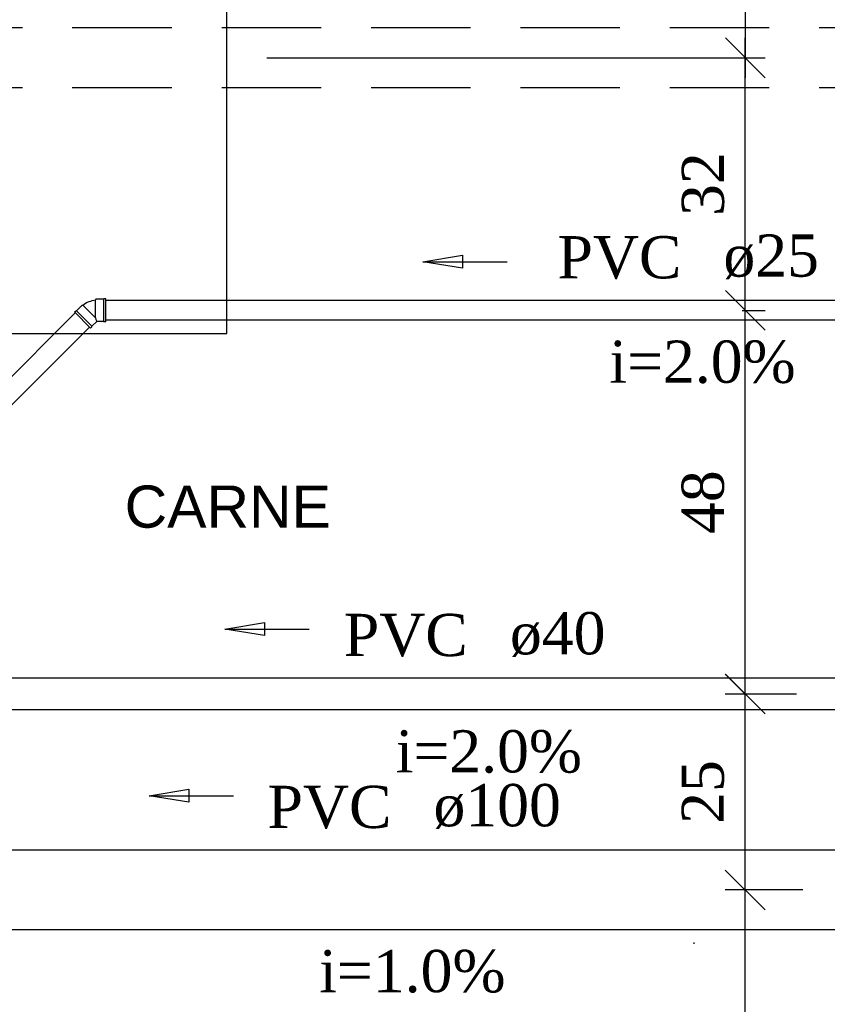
# Model space of a CAD drawing. Header units: millimetres. Extents: x 481 to 729890, y -1 to 83.
# Tile 17 of 60: x 514.56 to 518.62, y 38.5 to 43.44. Entities that reach past the tile are written whole.
import ezdxf

# ---------------------------------------------------------------- set-up
doc = ezdxf.new("R2010")
doc.units = ezdxf.units.MM
doc.header["$MEASUREMENT"] = 0
doc.linetypes.add('Dashed', pattern=[0.75, 0.5, -0.25])
for name, color, linetype, lineweight in [('Simbolos', 1, 'Continuous', 30), ('Simbolos_int', 1, 'Continuous', 30), ('TQ-Sentido tubo', 7, 'Continuous', 20), ('TQ-Seção tubo', 1, 'Continuous', 30), ('TQ-Textos tubo', 7, 'Continuous', 20)]:
    doc.layers.add(name, color=color, linetype=linetype, lineweight=lineweight)
doc.styles.add('Arial', font='arial.ttf')
doc.styles.add('TimesNewRoman', font='times.ttf')
doc.dimstyles.get("Standard").update_dxf_attribs({"dimtxt": 0.18, "dimasz": 0.18, "dimexe": 0.18, "dimexo": 0.0625, "dimgap": 0.09, "dimtad": 0, "dimtih": 1, "dimtoh": 1, "dimdec": 4, "dimzin": 0, "dimdsep": 46, "dimtxsty": 'Standard', "dimcen": 0.09, "dimadec": 0, "dimazin": 0, "dimtfac": 1, "dimtdec": 4, "dimtofl": 0, "dimtmove": 0, "dimatfit": 3, "dimfxl": 0, "dimtolj": 1, "dimtzin": 0, "dimarcsym": 0})
doc.dimstyles.new('UM_25.000000', dxfattribs={"dimtxt": 0.18, "dimasz": 0.2, "dimexe": 0.1, "dimexo": 0.2, "dimgap": 0, "dimtad": 1, "dimtih": 1, "dimtoh": 1, "dimdec": 1, "dimlfac": 25, "dimzin": 0, "dimdsep": 46, "dimtxsty": 'Standard', "dimblk": 'CLOSED', "dimblk1": 'CLOSED', "dimblk2": 'CLOSED', "dimcen": 0.09, "dimdle": 0.1, "dimadec": 1, "dimazin": 2, "dimtfac": 1, "dimtdec": 4, "dimtofl": 0, "dimtmove": 0, "dimatfit": 3, "dimldrblk": 'CLOSED', "dimfxl": 0, "dimtolj": 1, "dimarcsym": 0})

# ---------------------------------------------------------------- blocks, each defined once
blk = doc.blocks.new('_OBLIQUE')
at = {"color": 0, "linetype": 'ByBlock', "lineweight": -2}
blk.add_line((-0.5, -0.5), (0.5, 0.5), dxfattribs=at)
blk = doc.blocks.new('*D53')
at = {"color": 0, "linetype": 'Continuous', "lineweight": -2}
for p, q in [((518.2045, 35.2432), (518.2045, 39.1759)), ((518.4931, 39.0759), (518.1045, 39.0759)), ((520.6551, 35.3432), (518.1045, 35.3432))]:
    blk.add_line(p, q, dxfattribs=at)
at = {"layer": 'Defpoints', "color": 0}
for p in [(518.2045, 39.0759), (518.6931, 39.0759), (520.8551, 35.3432)]:
    blk.add_point(p, dxfattribs=at)
at = {"color": 0, "lineweight": -2, "xscale": 0.2, "yscale": 0.2, "zscale": 0.2}
for p, rotation in [((518.2045, 39.0759), 90), ((518.2045, 35.3432), 270)]:
    blk.add_blockref('_OBLIQUE', p, dxfattribs=dict(at, rotation=rotation))
at = {"color": 7, "insert": (517.9927, 37.2095), "char_height": 0.2118, "attachment_point": 5, "rotation": 90, "style": 'TimesNewRoman'}
blk.add_mtext('\\A1;93', dxfattribs=at)
blk = doc.blocks.new('*D54')
at = {"color": 0, "linetype": 'Continuous', "lineweight": -2}
for p, q in [((518.2046, 38.9759), (518.2046, 40.1592)), ((518.4621, 40.0592), (518.1046, 40.0592)), ((518.4931, 39.0759), (518.1046, 39.0759))]:
    blk.add_line(p, q, dxfattribs=at)
at = {"layer": 'Defpoints', "color": 0}
for p in [(518.2046, 40.0592), (518.6621, 40.0592), (518.6931, 39.0759)]:
    blk.add_point(p, dxfattribs=at)
at = {"color": 0, "lineweight": -2, "xscale": 0.2, "yscale": 0.2, "zscale": 0.2}
for p, rotation in [((518.2046, 40.0592), 90), ((518.2046, 39.0759), 270)]:
    blk.add_blockref('_OBLIQUE', p, dxfattribs=dict(at, rotation=rotation))
at = {"color": 7, "insert": (517.9928, 39.5675), "char_height": 0.2118, "attachment_point": 5, "rotation": 90, "style": 'TimesNewRoman'}
blk.add_mtext('\\A1;25', dxfattribs=at)
blk = doc.blocks.new('*D55')
at = {"color": 0, "linetype": 'Continuous', "lineweight": -2}
for p, q in [((518.2048, 39.9592), (518.2048, 42.0852)), ((518.1896, 41.9852), (518.3048, 41.9852)), ((518.4621, 40.0592), (518.1048, 40.0592))]:
    blk.add_line(p, q, dxfattribs=at)
at = {"layer": 'Defpoints', "color": 0}
for p in [(517.9896, 41.9852), (518.2048, 41.9852), (518.6621, 40.0592)]:
    blk.add_point(p, dxfattribs=at)
at = {"color": 0, "lineweight": -2, "xscale": 0.2, "yscale": 0.2, "zscale": 0.2}
for p, rotation in [((518.2048, 41.9852), 90), ((518.2048, 40.0592), 270)]:
    blk.add_blockref('_OBLIQUE', p, dxfattribs=dict(at, rotation=rotation))
at = {"color": 7, "insert": (517.993, 41.0222), "char_height": 0.2118, "attachment_point": 5, "rotation": 90, "style": 'TimesNewRoman'}
blk.add_mtext('\\A1;48', dxfattribs=at)
blk = doc.blocks.new('*D56')
at = {"color": 0, "linetype": 'Continuous', "lineweight": -2}
for p, q in [((518.2051, 41.8852), (518.2051, 43.3525)), ((515.8021, 43.2525), (518.3051, 43.2525)), ((518.1896, 41.9852), (518.3051, 41.9852))]:
    blk.add_line(p, q, dxfattribs=at)
at = {"layer": 'Defpoints', "color": 0}
for p in [(515.6021, 43.2525), (518.2051, 43.2525), (517.9896, 41.9852)]:
    blk.add_point(p, dxfattribs=at)
at = {"color": 0, "lineweight": -2, "xscale": 0.2, "yscale": 0.2, "zscale": 0.2}
for p, rotation in [((518.2051, 43.2525), 90), ((518.2051, 41.9852), 270)]:
    blk.add_blockref('_OBLIQUE', p, dxfattribs=dict(at, rotation=rotation))
at = {"color": 7, "insert": (517.9933, 42.6188), "char_height": 0.2118, "attachment_point": 5, "rotation": 90, "style": 'TimesNewRoman'}
blk.add_mtext('\\A1;32', dxfattribs=at)
blk = doc.blocks.new('*D57')
at = {"color": 0, "linetype": 'Continuous', "lineweight": -2}
for p, q in [((518.2053, 43.1525), (518.2053, 44.8782)), ((515.9401, 44.7782), (518.3053, 44.7782)), ((515.8021, 43.2525), (518.3053, 43.2525))]:
    blk.add_line(p, q, dxfattribs=at)
at = {"layer": 'Defpoints', "color": 0}
for p in [(515.7401, 44.7782), (518.2053, 44.7782), (515.6021, 43.2525)]:
    blk.add_point(p, dxfattribs=at)
at = {"color": 0, "lineweight": -2, "xscale": 0.2, "yscale": 0.2, "zscale": 0.2}
for p, rotation in [((518.2053, 44.7782), 90), ((518.2053, 43.2525), 270)]:
    blk.add_blockref('_OBLIQUE', p, dxfattribs=dict(at, rotation=rotation))
at = {"color": 7, "insert": (517.9935, 44.0153), "char_height": 0.2118, "attachment_point": 5, "rotation": 90, "style": 'TimesNewRoman'}
blk.add_mtext('\\A1;38', dxfattribs=at)

msp = doc.modelspace()

# ---------------------------------------------------------------- linework, layer by layer
at = {"color": 7}
for p, q in [((515.6021, 41.8682), (515.6021, 44.6582)), ((515.6021, 41.8682), (515.6021, 44.6582)), ((505.2551, 41.8682), (515.6021, 41.8682))]:
    msp.add_line(p, q, dxfattribs=at)
at = {"color": 8, "linetype": 'Dashed'}
msp.add_line((517.9461, 38.8112), (517.9471, 38.8052), dxfattribs=at)
at = {"layer": 'Simbolos'}
for p, q in [((514.8461, 41.9832), (514.8741, 42.0112)), ((514.8741, 42.0112), (514.8781, 42.0112)), ((514.9441, 42.0412), (514.9421, 42.0372)), ((514.9821, 42.0412), (514.9441, 42.0412)), ((514.9841, 42.0432), (514.9821, 42.0412)), ((514.9941, 42.0432), (514.9841, 42.0432)), ((514.9941, 41.9272), (514.9941, 42.0432)), ((514.8361, 41.9772), (514.8441, 41.9832)), ((514.9161, 41.8952), (514.8361, 41.9772)), ((514.8441, 41.9832), (514.8461, 41.9832)), ((514.9241, 41.9052), (514.9481, 41.9292)), ((514.9821, 41.9292), (514.9481, 41.9292)), ((514.9841, 41.9272), (514.9821, 41.9292)), ((514.9941, 41.9272), (514.9841, 41.9272)), ((514.9161, 41.8952), (514.9241, 41.9032)), ((514.9241, 41.9032), (514.9241, 41.9052))]:
    msp.add_line(p, q, dxfattribs=at)
msp.add_arc((514.9641, 41.8912), 0.1473, 98.9327, 126.067, dxfattribs=at)
at = {"layer": 'Simbolos_int'}
for p, q in [((514.8781, 42.0112), (514.9421, 41.9472)), ((514.9421, 41.9472), (514.9421, 42.0372)), ((514.9821, 42.0412), (514.9821, 41.9292)), ((514.9241, 41.9052), (514.8461, 41.9832)), ((514.9421, 41.9472), (514.9441, 41.9392)), ((514.9441, 41.9392), (514.9481, 41.9292))]:
    msp.add_line(p, q, dxfattribs=at)
at = {"layer": 'TQ-Seção tubo', "linetype": 'Dashed'}
for p, q in [((522.0754, 43.4025), (512.0981, 43.4025)), ((522.0754, 43.1025), (512.0981, 43.1025))]:
    msp.add_line(p, q, dxfattribs=at)
at = {"layer": 'TQ-Seção tubo'}
for p, q in [((520.9571, 42.0352), (514.9941, 42.0352)), ((514.8403, 41.9721), (513.2212, 40.3531)), ((520.9571, 41.9352), (514.9941, 41.9352)), ((514.911, 41.9014), (513.292, 40.2823)), ((520.7265, 40.1392), (513.3641, 40.1392)), ((520.7265, 39.9792), (513.3641, 39.9792)), ((525.3441, 39.2759), (507.9771, 39.2759)), ((525.3441, 38.8759), (507.9771, 38.8759))]:
    msp.add_line(p, q, dxfattribs=at)

# ---------------------------------------------------------------- texts
at = {"insert": (515.6061, 40.8911), "char_height": 0.2118, "width": 2.090661, "attachment_point": 8, "line_spacing_factor": 0.798, "style": 'Arial'}
msp.add_mtext('CARNE', dxfattribs=at)
at = {"layer": 'TQ-Textos tubo', "char_height": 0.2118, "line_spacing_factor": 0.798, "style": 'TimesNewRoman'}
for s, insert, width, attachment_point in [('PVC', (517.8841, 42.1411), 1.161802, 9), ('ø25', (518.0951, 42.1411), 0.899741, 7), ('i=2.0%', (517.9901, 41.6171), 1.749982, 8), ('PVC', (516.8111, 40.2451), 1.161802, 9), ('ø40', (517.0231, 40.2451), 0.899741, 7), ('i=2.0%', (516.9171, 39.6611), 1.749982, 8), ('PVC', (516.4281, 39.3821), 1.161802, 9), ('ø100', (516.6391, 39.3821), 1.199655, 7), ('i=1.0%', (516.5331, 38.5581), 1.749982, 8)]:
    msp.add_mtext(s, dxfattribs=dict(at, insert=insert, width=width, attachment_point=attachment_point))

# ---------------------------------------------------------------- dimensions: what is measured, and where the dimension line sits
at = {"linetype": 'Continuous'}
for base, p1, p2, text, picture, middle in [((518.2053, 44.7782), (515.6021, 43.2525), (515.7401, 44.7782), '38', '*D57', (517.9935, 44.0153)), ((518.2051, 43.2525), (517.9896, 41.9852), (515.6021, 43.2525), '32', '*D56', (517.9933, 42.6188)), ((518.2048, 41.9852), (518.6621, 40.0592), (517.9896, 41.9852), '48', '*D55', (517.993, 41.0222)), ((518.2046, 40.0592), (518.6931, 39.0759), (518.6621, 40.0592), '25', '*D54', (517.9928, 39.5675)), ((518.2045, 39.0759), (520.8551, 35.3432), (518.6931, 39.0759), '93', '*D53', (517.9927, 37.2095))]:
    dim = msp.add_linear_dim(base=base, p1=p1, p2=p2, angle=90, text=text, dimstyle='UM_25.000000', override={"dimtxt": 0.2118, "dimasz": 0.2, "dimexe": 0.1, "dimexo": 0.2, "dimtad": 1, "dimtih": 0, "dimtoh": 0, "dimdec": 1, "dimlfac": 25, "dimzin": 8, "dimtxsty": 'TimesNewRoman', "dimblk": 'OBLIQUE', "dimblk1": 'OBLIQUE', "dimblk2": 'OBLIQUE', "dimsah": 1, "dimdle": 0.1, "dimse1": 0, "dimse2": 0, "dimclrt": 7, "dimadec": 1, "dimazin": 3, "dimtmove": 2, "dimldrblk": 'OBLIQUE'}, dxfattribs=at)
    dim.commit()
    dim.dimension.update_dxf_attribs({"geometry": picture, "text_midpoint": middle, "dimtype": 160, "text_rotation": 90})

# ---------------------------------------------------------------- leaders
at = {"layer": 'TQ-Sentido tubo'}
for points in [[(516.5854, 42.229), (517.009, 42.229)], [(515.5906, 40.3854), (516.0142, 40.3854)], [(515.2113, 39.549), (515.6349, 39.549)]]:
    msp.add_leader(points, dimstyle='Standard', override={"dimasz": 0.2, "dimldrblk": 'CLOSED'}, dxfattribs=at)

doc.saveas('drawing.dxf')
